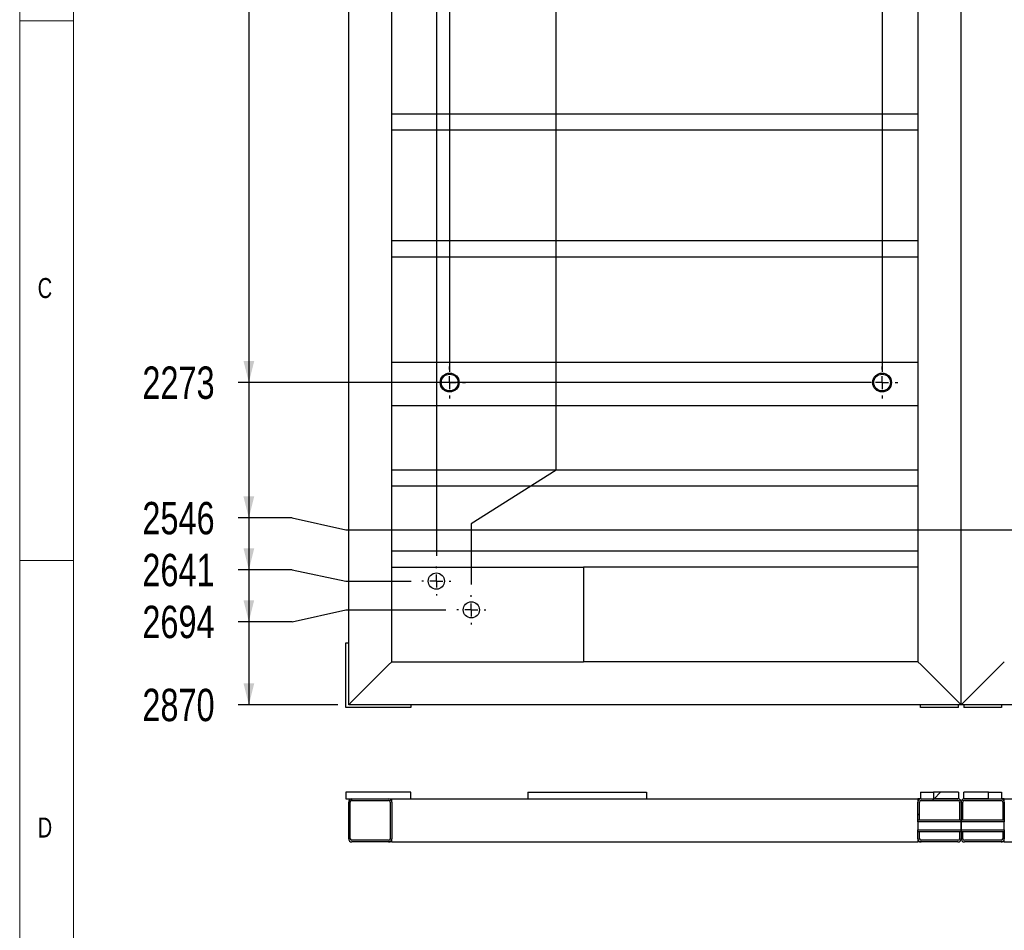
# Model space of a CAD drawing. Header units: millimetres. Extents: x 5 to 589, y 5 to 415.
# Tile 13 of 21: x 5 to 96, y 226 to 310. Entities that reach past the tile are written whole.
import ezdxf

# ---------------------------------------------------------------- set-up
doc = ezdxf.new("R2010")
doc.units = ezdxf.units.MM
doc.linetypes.add('CENTERX2', pattern=[20.32, 12.7, -2.54, 2.54, -2.54])
for name, color, linetype in [('COTES', 1, 'Continuous'), ('NOTES', 6, 'Continuous'), ('TRAIT-FINS', 9, 'Continuous'), ('TRAIT-MIXTES', 3, 'CENTERX2')]:
    doc.layers.add(name, color=color, linetype=linetype)
doc.layers.add('TRAIT-FORT', color=4, linetype='Continuous', lineweight=25)
doc.styles.add('SLDTEXTSTYLE0', font='TXT', dxfattribs={"width": 0.75})
doc.dimstyles.new('SLDDIMSTYLE1', dxfattribs={"dimtxt": 3, "dimasz": 2, "dimexe": 0, "dimexo": 0.0625, "dimgap": 0.75, "dimtad": 0, "dimtih": 1, "dimtoh": 1, "dimdec": 0, "dimlfac": 20, "dimrnd": 1e-09, "dimzin": 12, "dimdsep": 46, "dimtxsty": 'SLDTEXTSTYLE0', "dimsah": 1, "dimcen": 0.09, "dimadec": 0, "dimazin": 3, "dimtfac": 1, "dimtdec": 0, "dimtofl": 0, "dimtmove": 0, "dimatfit": 3, "dimfxl": 1, "dimfrac": 2, "dimtolj": 1, "dimtzin": 12, "dimarcsym": 0})
pattern_1 = [(45, (0, 0), (-13.4704, 13.4704), []), (45, (4.49, 0), (-13.4704, 13.4704), []), (45, (8.98, 0), (-13.4704, 13.4704), []), (45, (13.47, 0), (-13.4704, 13.4704), [])]

# ---------------------------------------------------------------- blocks, each defined once
blk = doc.blocks.new('_D_2')
at = {"layer": 'COTES', "color": 1, "transparency": 16777216}
for p, q in [((45.18, 394.19), (45.18, 397.735)), ((40.374, 396.735), (45.18, 396.735)), ((45.18, 394.19), (43.609, 391.049)), ((43.609, 391.049), (43.609, 260.432))]:
    blk.add_line(p, q, dxfattribs=at)
blk.add_solid([(45.18, 396.735), (43.18, 397.235), (43.18, 396.235)], dxfattribs=at)
at = {"layer": 'COTES', "color": 1, "transparency": 16777216, "insert": (43.694, 397.735), "char_height": 3, "attachment_point": 1, "rotation": 90, "style": 'SLDTEXTSTYLE0'}
blk.add_mtext('163', dxfattribs=at)
blk = doc.blocks.new('_D_3')
at = {"layer": 'COTES', "color": 1, "transparency": 16777216}
for p, q in [((49.914, 358.021), (49.914, 397.735)), ((45.18, 396.735), (49.914, 396.735)), ((49.914, 358.021), (44.84, 353.021)), ((44.84, 353.021), (44.84, 277.483))]:
    blk.add_line(p, q, dxfattribs=at)
blk.add_solid([(49.914, 396.735), (47.914, 397.235), (47.914, 396.235)], dxfattribs=at)
at = {"layer": 'COTES', "color": 1, "transparency": 16777216, "insert": (48.428, 397.735), "char_height": 3, "attachment_point": 1, "rotation": 90, "style": 'SLDTEXTSTYLE0'}
blk.add_mtext('187', dxfattribs=at)
blk = doc.blocks.new('_D_4')
at = {"layer": 'COTES', "color": 1, "transparency": 16777216}
for p, q in [((54.724, 268.376), (54.724, 397.735)), ((49.914, 396.735), (54.724, 396.735)), ((54.724, 268.376), (46.848, 263.376)), ((46.848, 263.376), (46.848, 257.765))]:
    blk.add_line(p, q, dxfattribs=at)
blk.add_solid([(54.724, 396.735), (52.724, 397.235), (52.724, 396.235)], dxfattribs=at)
at = {"layer": 'COTES', "color": 1, "transparency": 16777216, "insert": (53.238, 397.735), "char_height": 3, "attachment_point": 1, "rotation": 90, "style": 'SLDTEXTSTYLE0'}
blk.add_mtext('227', dxfattribs=at)
blk = doc.blocks.new('_D_6')
at = {"layer": 'COTES', "color": 1, "transparency": 16777216}
for p, q in [((84.799, 392.735), (84.799, 397.735)), ((64.894, 396.735), (84.799, 396.735)), ((84.799, 392.735), (84.906, 387.735)), ((84.906, 387.735), (84.906, 277.483))]:
    blk.add_line(p, q, dxfattribs=at)
blk.add_solid([(84.799, 396.735), (82.799, 397.235), (82.799, 396.235)], dxfattribs=at)
at = {"layer": 'COTES', "color": 1, "transparency": 16777216, "insert": (83.313, 397.735), "char_height": 3, "attachment_point": 1, "rotation": 90, "style": 'SLDTEXTSTYLE0'}
blk.add_mtext('988', dxfattribs=at)
blk = doc.blocks.new('_D_14')
at = {"layer": 'COTES', "color": 1, "transparency": 16777216}
for p, q in [((182.48, 263.829), (182.48, 397.735)), ((176.932, 396.735), (182.48, 396.735))]:
    blk.add_line(p, q, dxfattribs=at)
blk.add_solid([(182.48, 396.735), (180.48, 397.235), (180.48, 396.235)], dxfattribs=at)
at = {"layer": 'COTES', "color": 1, "transparency": 16777216, "insert": (180.994, 397.735), "char_height": 3, "attachment_point": 1, "rotation": 90, "style": 'SLDTEXTSTYLE0'}
blk.add_mtext('2940', dxfattribs=at)
blk = doc.blocks.new('_D_21')
at = {"layer": 'COTES', "color": 1, "transparency": 16777216}
for p, q in [((258.194, 284.631), (258.194, 397.735)), ((250.112, 396.735), (258.194, 396.735))]:
    blk.add_line(p, q, dxfattribs=at)
blk.add_solid([(258.194, 396.735), (256.194, 397.235), (256.194, 396.235)], dxfattribs=at)
at = {"layer": 'COTES', "color": 1, "transparency": 16777216, "insert": (256.708, 397.735), "char_height": 3, "attachment_point": 1, "rotation": 90, "style": 'SLDTEXTSTYLE0'}
blk.add_mtext('4454', dxfattribs=at)
blk = doc.blocks.new('_D_25')
at = {"layer": 'COTES', "color": 1, "transparency": 16777216}
for p, q in [((314.067, 263.552), (314.067, 397.735)), ((293.541, 396.735), (314.067, 396.735))]:
    blk.add_line(p, q, dxfattribs=at)
blk.add_solid([(314.067, 396.735), (312.067, 397.235), (312.067, 396.235)], dxfattribs=at)
at = {"layer": 'COTES', "color": 1, "transparency": 16777216, "insert": (312.581, 397.735), "char_height": 3, "attachment_point": 1, "rotation": 90, "style": 'SLDTEXTSTYLE0'}
blk.add_mtext('5572', dxfattribs=at)
blk = doc.blocks.new('_D_26')
at = {"layer": 'COTES', "color": 1, "transparency": 16777216}
for p, q in [((331.943, 395.607), (331.943, 397.735)), ((314.067, 396.735), (331.943, 396.735)), ((331.943, 395.607), (332.697, 390.607)), ((332.697, 390.607), (332.697, 251.368))]:
    blk.add_line(p, q, dxfattribs=at)
blk.add_solid([(331.943, 396.735), (329.943, 397.235), (329.943, 396.235)], dxfattribs=at)
at = {"layer": 'COTES', "color": 1, "transparency": 16777216, "insert": (330.457, 397.735), "char_height": 3, "attachment_point": 1, "rotation": 90, "style": 'SLDTEXTSTYLE0'}
blk.add_mtext('5944', dxfattribs=at)
blk = doc.blocks.new('_D_27')
at = {"layer": 'COTES', "color": 1, "transparency": 16777216}
for p, q in [((336.753, 395.732), (336.753, 397.735)), ((331.943, 396.735), (336.753, 396.735)), ((336.753, 395.732), (335.999, 390.732)), ((335.999, 390.732), (335.999, 249.893))]:
    blk.add_line(p, q, dxfattribs=at)
blk.add_solid([(336.753, 396.735), (334.753, 397.235), (334.753, 396.235)], dxfattribs=at)
at = {"layer": 'COTES', "color": 1, "transparency": 16777216, "insert": (335.267, 397.735), "char_height": 3, "attachment_point": 1, "rotation": 90, "style": 'SLDTEXTSTYLE0'}
blk.add_mtext('6010', dxfattribs=at)
blk = doc.blocks.new('_D_28')
at = {"layer": 'COTES', "color": 1, "transparency": 16777216}
for p, q in [((357.859, 395.898), (357.859, 397.735)), ((336.753, 396.735), (357.859, 396.735)), ((357.859, 395.898), (359.367, 390.898)), ((359.367, 390.898), (359.367, 249.893))]:
    blk.add_line(p, q, dxfattribs=at)
blk.add_solid([(357.859, 396.735), (355.859, 397.235), (355.859, 396.235)], dxfattribs=at)
at = {"layer": 'COTES', "color": 1, "transparency": 16777216, "insert": (356.373, 397.735), "char_height": 3, "attachment_point": 1, "rotation": 90, "style": 'SLDTEXTSTYLE0'}
blk.add_mtext('6478', dxfattribs=at)
blk = doc.blocks.new('_D_29')
at = {"layer": 'COTES', "color": 1, "transparency": 16777216}
for p, q in [((362.669, 249.893), (362.669, 397.735)), ((357.859, 396.735), (362.669, 396.735))]:
    blk.add_line(p, q, dxfattribs=at)
blk.add_solid([(362.669, 396.735), (360.669, 397.235), (360.669, 396.235)], dxfattribs=at)
at = {"layer": 'COTES', "color": 1, "transparency": 16777216, "insert": (361.183, 397.735), "char_height": 3, "attachment_point": 1, "rotation": 90, "style": 'SLDTEXTSTYLE0'}
blk.add_mtext('6544', dxfattribs=at)
blk = doc.blocks.new('_D_55')
at = {"layer": 'COTES', "color": 1, "transparency": 16777216}
for p, q in [((26.233, 317.365), (26.233, 276.483)), ((83.906, 276.483), (25.233, 276.483))]:
    blk.add_line(p, q, dxfattribs=at)
blk.add_solid([(26.233, 276.483), (26.733, 278.483), (25.733, 278.483)], dxfattribs=at)
at = {"layer": 'COTES', "color": 1, "transparency": 16777216, "insert": (16.367, 277.969), "char_height": 3, "attachment_point": 1, "style": 'SLDTEXTSTYLE0'}
blk.add_mtext('2273', dxfattribs=at)
blk = doc.blocks.new('_D_56')
at = {"layer": 'COTES', "color": 1, "transparency": 16777216}
for p, q in [((26.233, 276.483), (26.233, 263.932)), ((30.233, 263.932), (25.233, 263.932)), ((30.233, 263.932), (35.233, 262.829)), ((35.233, 262.829), (181.48, 262.829))]:
    blk.add_line(p, q, dxfattribs=at)
blk.add_solid([(26.233, 263.932), (26.733, 265.932), (25.733, 265.932)], dxfattribs=at)
at = {"layer": 'COTES', "color": 1, "transparency": 16777216, "insert": (16.367, 265.418), "char_height": 3, "attachment_point": 1, "style": 'SLDTEXTSTYLE0'}
blk.add_mtext('2546', dxfattribs=at)
blk = doc.blocks.new('_D_57')
at = {"layer": 'COTES', "color": 1, "transparency": 16777216}
for p, q in [((26.233, 263.932), (26.233, 259.122)), ((30.233, 259.122), (25.233, 259.122)), ((30.233, 259.122), (35.233, 258.082)), ((35.233, 258.082), (41.259, 258.082))]:
    blk.add_line(p, q, dxfattribs=at)
blk.add_solid([(26.233, 259.122), (26.733, 261.122), (25.733, 261.122)], dxfattribs=at)
at = {"layer": 'COTES', "color": 1, "transparency": 16777216, "insert": (16.367, 260.608), "char_height": 3, "attachment_point": 1, "style": 'SLDTEXTSTYLE0'}
blk.add_mtext('2641', dxfattribs=at)
blk = doc.blocks.new('_D_58')
at = {"layer": 'COTES', "color": 1, "transparency": 16777216}
for p, q in [((26.233, 259.122), (26.233, 254.312)), ((30.233, 254.312), (35.233, 255.415)), ((35.233, 255.415), (44.498, 255.415)), ((30.233, 254.312), (25.233, 254.312))]:
    blk.add_line(p, q, dxfattribs=at)
blk.add_solid([(26.233, 254.312), (26.733, 256.312), (25.733, 256.312)], dxfattribs=at)
at = {"layer": 'COTES', "color": 1, "transparency": 16777216, "insert": (16.367, 255.798), "char_height": 3, "attachment_point": 1, "style": 'SLDTEXTSTYLE0'}
blk.add_mtext('2694', dxfattribs=at)
blk = doc.blocks.new('_D_59')
at = {"layer": 'COTES', "color": 1, "transparency": 16777216}
for p, q in [((26.233, 254.312), (26.233, 246.614)), ((34.483, 246.614), (25.233, 246.614))]:
    blk.add_line(p, q, dxfattribs=at)
blk.add_solid([(26.233, 246.614), (26.733, 248.614), (25.733, 248.614)], dxfattribs=at)
at = {"layer": 'COTES', "color": 1, "transparency": 16777216, "insert": (16.367, 248.1), "char_height": 3, "attachment_point": 1, "style": 'SLDTEXTSTYLE0'}
blk.add_mtext('2870', dxfattribs=at)
blk = doc.blocks.new('SW_CENTERMARKSYMBOL_9')
at = {"layer": 'TRAIT-MIXTES', "color": 0}
for p, q in [((0, 1.2), (0, 1.475)), ((-1.2, 0), (-1.475, 0)), ((0, 0), (-0.6, 0)), ((0, 0), (0, 0.6)), ((0, 0), (0, -0.6)), ((0, 0), (0.6, 0)), ((1.2, 0), (1.475, 0)), ((0, -1.2), (0, -1.475))]:
    blk.add_line(p, q, dxfattribs=at)
blk = doc.blocks.new('SW_CENTERMARKSYMBOL_10')
at = {"layer": 'TRAIT-MIXTES', "color": 0}
for p, q in [((0, 1.2), (0, 1.475)), ((-1.2, 0), (-1.475, 0)), ((0, 0), (-0.6, 0)), ((0, 0), (0, 0.6)), ((0, 0), (0, -0.6)), ((0, 0), (0.6, 0)), ((1.2, 0), (1.475, 0)), ((0, -1.2), (0, -1.475))]:
    blk.add_line(p, q, dxfattribs=at)
blk = doc.blocks.new('SW_CENTERMARKSYMBOL_11')
at = {"layer": 'TRAIT-MIXTES', "color": 0}
for p, q in [((0, 1.2), (0, 1.35)), ((-1.2, 0), (-1.35, 0)), ((0, 0), (-0.6, 0)), ((0, 0), (0, 0.6)), ((0, 0), (0, -0.6)), ((0, 0), (0.6, 0)), ((1.2, 0), (1.35, 0)), ((0, -1.2), (0, -1.35))]:
    blk.add_line(p, q, dxfattribs=at)
blk = doc.blocks.new('SW_CENTERMARKSYMBOL_12')
at = {"layer": 'TRAIT-MIXTES', "color": 0}
for p, q in [((0, 1.2), (0, 1.35)), ((-1.2, 0), (-1.35, 0)), ((0, 0), (-0.6, 0)), ((0, 0), (0, 0.6)), ((0, 0), (0, -0.6)), ((0, 0), (0.6, 0)), ((1.2, 0), (1.35, 0)), ((0, -1.2), (0, -1.35))]:
    blk.add_line(p, q, dxfattribs=at)

msp = doc.modelspace()

# ---------------------------------------------------------------- hatches: boundary and pattern name
at = {"layer": 'TRAIT-FINS'}
h = msp.add_hatch(dxfattribs=at)
h.set_pattern_fill('DIN 201 ACIER ET FONTE', color=256, style=0, pattern_type=2)
h.set_pattern_definition(pattern_1)
h.paths.add_polyline_path([(91.983, 237.906), (91.983, 238.506), (89.683, 238.506), (89.683, 237.906)], flags=0)
h = msp.add_hatch(dxfattribs=at)
h.set_pattern_fill('DIN 201 ACIER ET FONTE', color=256, style=0, pattern_type=2)
h.set_pattern_definition(pattern_1)
h.paths.add_polyline_path([(92.483, 238.506), (92.483, 237.906), (94.783, 237.906), (94.783, 238.506)], flags=0)
h = msp.add_hatch(dxfattribs=at)
h.set_pattern_fill('DIN 201 ACIER ET FONTE', color=256, style=0, pattern_type=2)
h.set_pattern_definition(pattern_1)
edge = h.paths.add_edge_path(flags=0)
edge.add_arc((35.783, 237.606), 0.3, 90, 180)
edge.add_line((35.483, 237.606), (35.483, 234.206))
edge.add_arc((35.783, 234.206), 0.3, 180, 270)
edge.add_line((35.783, 233.906), (39.183, 233.906))
edge.add_arc((39.183, 234.206), 0.3, 270, 360)
edge.add_line((39.483, 234.206), (39.483, 237.606))
edge.add_arc((39.183, 237.606), 0.3, 0, 90)
edge.add_line((39.183, 237.906), (35.783, 237.906))
edge = h.paths.add_edge_path(flags=0)
edge.add_line((35.633, 234.206), (35.633, 237.606))
edge.add_arc((35.783, 237.606), 0.15, 90, 180, ccw=False)
edge.add_line((35.783, 237.756), (39.183, 237.756))
edge.add_arc((39.183, 237.606), 0.15, 0, 90, ccw=False)
edge.add_line((39.333, 237.606), (39.333, 234.206))
edge.add_arc((39.183, 234.206), 0.15, 270, 360, ccw=False)
edge.add_line((39.183, 234.056), (35.783, 234.056))
edge.add_arc((35.783, 234.206), 0.15, 180, 270, ccw=False)
h = msp.add_hatch(dxfattribs=at)
h.set_pattern_fill('DIN 201 ACIER ET FONTE', color=256, style=0, pattern_type=2)
h.set_pattern_definition(pattern_1)
edge = h.paths.add_edge_path(flags=0)
edge.add_line((88.533, 237.756), (91.933, 237.756))
edge.add_arc((91.933, 237.606), 0.15, 0, 90, ccw=False)
edge.add_line((92.083, 237.606), (92.083, 235.931))
edge.add_line((92.083, 235.931), (92.233, 235.931))
edge.add_line((92.233, 235.931), (92.233, 237.606))
edge.add_arc((91.933, 237.606), 0.3, 0, 90)
edge.add_line((91.933, 237.906), (88.533, 237.906))
edge.add_arc((88.533, 237.606), 0.3, 90, 180)
edge.add_line((88.233, 237.606), (88.233, 235.931))
edge.add_line((88.233, 235.931), (88.383, 235.931))
edge.add_line((88.383, 235.931), (88.383, 237.606))
edge.add_arc((88.533, 237.606), 0.15, 90, 180, ccw=False)
h = msp.add_hatch(dxfattribs=at)
h.set_pattern_fill('DIN 201 ACIER ET FONTE', color=256, style=0, pattern_type=2)
h.set_pattern_definition(pattern_1)
edge = h.paths.add_edge_path(flags=0)
edge.add_line((92.383, 235.931), (92.383, 237.606))
edge.add_arc((92.533, 237.606), 0.15, 90, 180, ccw=False)
edge.add_line((92.533, 237.756), (95.933, 237.756))
edge.add_arc((95.933, 237.606), 0.15, 0, 90, ccw=False)
edge.add_line((96.083, 237.606), (96.083, 235.931))
edge.add_line((96.083, 235.931), (96.233, 235.931))
edge.add_line((96.233, 235.931), (96.233, 237.606))
edge.add_arc((95.933, 237.606), 0.3, 0, 90)
edge.add_line((95.933, 237.906), (92.533, 237.906))
edge.add_arc((92.533, 237.606), 0.3, 90, 180)
edge.add_line((92.233, 237.606), (92.233, 235.931))
edge.add_line((92.233, 235.931), (92.383, 235.931))
h = msp.add_hatch(dxfattribs=at)
h.set_pattern_fill('DIN 201 ACIER ET FONTE', color=256, style=0, pattern_type=2)
h.set_pattern_definition(pattern_1)
h.paths.add_polyline_path([(92.233, 235.781), (92.233, 235.931), (88.233, 235.931), (88.233, 235.781)], flags=0)
h = msp.add_hatch(dxfattribs=at)
h.set_pattern_fill('DIN 201 ACIER ET FONTE', color=256, style=0, pattern_type=2)
h.set_pattern_definition(pattern_1)
h.paths.add_polyline_path([(92.234, 235.781), (96.233, 235.781), (96.233, 235.931), (92.234, 235.931)], flags=0)
h = msp.add_hatch(dxfattribs=at)
h.set_pattern_fill('DIN 201 ACIER ET FONTE', color=256, style=0, pattern_type=2)
h.set_pattern_definition(pattern_1)
h.paths.add_polyline_path([(88.233, 235.031), (88.233, 234.881), (92.233, 234.881), (92.233, 235.031)], flags=0)
h = msp.add_hatch(dxfattribs=at)
h.set_pattern_fill('DIN 201 ACIER ET FONTE', color=256, style=0, pattern_type=2)
h.set_pattern_definition(pattern_1)
edge = h.paths.add_edge_path(flags=0)
edge.add_arc((88.533, 234.206), 0.3, 180, 270)
edge.add_line((88.533, 233.906), (91.933, 233.906))
edge.add_arc((91.933, 234.206), 0.3, 270, 360)
edge.add_line((92.233, 234.206), (92.233, 234.881))
edge.add_line((92.233, 234.881), (92.083, 234.881))
edge.add_line((92.083, 234.881), (92.083, 234.206))
edge.add_arc((91.933, 234.206), 0.15, 270, 360, ccw=False)
edge.add_line((91.933, 234.056), (88.533, 234.056))
edge.add_arc((88.533, 234.206), 0.15, 180, 270, ccw=False)
edge.add_line((88.383, 234.206), (88.383, 234.881))
edge.add_line((88.383, 234.881), (88.233, 234.881))
edge.add_line((88.233, 234.881), (88.233, 234.206))
h = msp.add_hatch(dxfattribs=at)
h.set_pattern_fill('DIN 201 ACIER ET FONTE', color=256, style=0, pattern_type=2)
h.set_pattern_definition(pattern_1)
edge = h.paths.add_edge_path(flags=0)
edge.add_arc((95.933, 234.206), 0.3, 270, 360)
edge.add_line((96.233, 234.206), (96.233, 234.881))
edge.add_line((96.233, 234.881), (96.083, 234.881))
edge.add_line((96.083, 234.881), (96.083, 234.206))
edge.add_arc((95.933, 234.206), 0.15, 270, 360, ccw=False)
edge.add_line((95.933, 234.056), (92.533, 234.056))
edge.add_arc((92.533, 234.206), 0.15, 180, 270, ccw=False)
edge.add_line((92.383, 234.206), (92.383, 234.881))
edge.add_line((92.383, 234.881), (92.233, 234.881))
edge.add_line((92.233, 234.881), (92.233, 234.206))
edge.add_arc((92.533, 234.206), 0.3, 180, 270)
edge.add_line((92.533, 233.906), (95.933, 233.906))
h = msp.add_hatch(dxfattribs=at)
h.set_pattern_fill('DIN 201 ACIER ET FONTE', color=256, style=0, pattern_type=2)
h.set_pattern_definition(pattern_1)
h.paths.add_polyline_path([(96.233, 235.031), (92.234, 235.031), (92.234, 234.881), (96.233, 234.881)], flags=0)

# ---------------------------------------------------------------- linework, layer by layer
at = {"lineweight": 18}
for p, q in [((5, 415), (5, 5)), ((10, 410), (10, 10)), ((5, 310), (10, 310)), ((10, 260), (5, 260))]:
    msp.add_line(p, q, dxfattribs=at)
at = {"layer": 'TRAIT-FORT', "color": 4, "linetype": 'Continuous', "lineweight": 25}
for p, q in [((35.483, 246.614), (35.483, 390.114)), ((92.233, 246.614), (92.233, 390.114)), ((39.483, 301.364), (39.483, 311.614)), ((88.233, 311.614), (88.233, 301.364)), ((88.233, 301.364), (39.483, 301.364)), ((39.483, 301.064), (39.483, 301.364)), ((88.233, 301.364), (88.233, 301.064)), ((39.483, 300.164), (39.483, 301.064)), ((39.483, 299.864), (39.483, 300.164)), ((88.233, 301.064), (88.233, 300.164)), ((88.233, 300.164), (88.233, 299.864)), ((39.483, 289.614), (39.483, 299.864)), ((88.233, 299.864), (39.483, 299.864)), ((88.233, 299.864), (88.233, 289.614)), ((39.483, 289.314), (39.483, 289.614)), ((88.233, 289.614), (39.483, 289.614)), ((39.483, 288.414), (39.483, 289.314)), ((88.233, 289.614), (88.233, 289.314)), ((88.233, 289.314), (88.233, 288.414)), ((39.483, 288.114), (39.483, 288.414)), ((88.233, 288.414), (88.233, 288.114)), ((39.483, 278.364), (39.483, 288.114)), ((88.233, 288.114), (39.483, 288.114)), ((88.233, 288.114), (88.233, 278.364)), ((39.483, 278.364), (88.233, 278.364)), ((39.483, 278.064), (39.483, 278.364)), ((88.233, 278.364), (88.233, 278.064)), ((39.483, 274.664), (39.483, 278.064)), ((88.233, 278.064), (88.233, 274.664)), ((39.483, 274.364), (39.483, 274.664)), ((88.233, 274.664), (88.233, 274.364)), ((39.483, 268.364), (39.483, 274.364)), ((39.483, 274.364), (88.233, 274.364)), ((88.233, 274.364), (88.233, 268.364)), ((88.233, 268.364), (39.483, 268.364)), ((39.483, 268.064), (39.483, 268.364)), ((88.233, 268.364), (88.233, 268.064)), ((39.483, 267.164), (39.483, 268.064)), ((88.233, 268.064), (88.233, 267.164)), ((39.483, 266.864), (39.483, 267.164)), ((39.483, 260.864), (39.483, 266.864)), ((88.233, 266.864), (39.483, 266.864)), ((88.233, 267.164), (88.233, 266.864)), ((88.233, 266.864), (88.233, 260.864)), ((88.233, 260.864), (39.483, 260.864)), ((39.483, 260.564), (39.483, 260.864)), ((39.483, 259.664), (39.483, 260.564)), ((88.233, 260.864), (88.233, 260.564)), ((88.233, 260.564), (88.233, 259.664)), ((39.483, 259.364), (39.483, 259.664)), ((39.483, 259.364), (57.233, 259.364)), ((39.483, 250.614), (39.483, 259.364)), ((57.233, 259.364), (57.233, 250.614)), ((88.233, 259.364), (57.233, 259.364)), ((88.233, 259.664), (88.233, 259.364)), ((88.233, 259.364), (88.233, 250.614)), ((35.233, 246.364), (35.233, 252.364)), ((35.233, 252.364), (35.483, 252.364)), ((35.783, 246.914), (39.183, 250.314)), ((39.483, 250.614), (39.183, 250.314)), ((39.483, 250.614), (39.183, 250.314)), ((39.483, 250.614), (57.233, 250.614)), ((88.233, 250.614), (57.233, 250.614)), ((88.533, 250.314), (88.233, 250.614)), ((88.233, 250.614), (88.533, 250.314)), ((91.933, 246.914), (88.533, 250.314)), ((92.533, 246.914), (95.933, 250.314)), ((95.933, 250.314), (96.233, 250.614)), ((96.233, 250.614), (95.933, 250.314)), ((41.233, 246.364), (35.233, 246.364)), ((35.783, 246.914), (35.483, 246.614)), ((35.783, 246.914), (35.483, 246.614)), ((92.233, 246.614), (35.483, 246.614)), ((41.233, 246.614), (41.233, 246.364)), ((88.483, 246.364), (88.483, 246.614)), ((91.983, 246.364), (88.483, 246.364)), ((92.233, 246.614), (91.933, 246.914)), ((91.933, 246.914), (92.233, 246.614)), ((91.983, 246.364), (91.983, 246.614)), ((92.233, 246.614), (92.533, 246.914)), ((92.533, 246.914), (92.233, 246.614)), ((143.733, 246.614), (92.233, 246.614)), ((92.483, 246.614), (92.483, 246.364)), ((95.983, 246.364), (92.483, 246.364)), ((95.983, 246.614), (95.983, 246.364)), ((41.233, 238.506), (35.233, 238.506)), ((35.233, 238.506), (35.233, 237.906)), ((41.233, 237.906), (41.233, 238.506)), ((52.083, 238.506), (52.083, 237.906)), ((52.083, 238.506), (63.083, 238.506)), ((63.083, 238.506), (63.083, 237.906)), ((88.483, 238.506), (88.483, 237.906)), ((88.483, 238.506), (89.683, 238.506)), ((89.683, 238.506), (89.683, 237.906)), ((91.983, 238.506), (89.683, 238.506)), ((91.983, 238.506), (91.983, 237.906)), ((92.483, 237.906), (92.483, 238.506)), ((94.783, 238.506), (92.483, 238.506)), ((94.783, 237.906), (94.783, 238.506)), ((94.783, 238.506), (95.983, 238.506)), ((95.983, 238.506), (95.983, 237.906)), ((35.233, 237.906), (35.783, 237.906)), ((35.483, 234.206), (35.483, 237.606)), ((35.633, 234.206), (35.633, 237.606)), ((35.783, 237.906), (39.183, 237.906)), ((35.783, 237.756), (39.183, 237.756)), ((39.183, 237.906), (41.233, 237.906)), ((39.333, 237.606), (39.333, 234.206)), ((39.483, 237.606), (39.483, 237.906)), ((39.483, 237.606), (39.483, 234.206)), ((41.233, 237.906), (52.083, 237.906)), ((52.083, 237.906), (63.083, 237.906)), ((63.083, 237.906), (88.233, 237.906)), ((88.483, 237.906), (88.233, 237.906)), ((88.233, 237.906), (88.233, 237.606)), ((88.233, 235.931), (88.233, 237.606)), ((88.383, 235.931), (88.383, 237.606)), ((88.533, 237.906), (91.933, 237.906)), ((88.533, 237.756), (91.933, 237.756)), ((91.983, 237.906), (89.683, 237.906)), ((92.083, 237.606), (92.083, 235.931)), ((92.233, 237.606), (92.233, 235.931)), ((92.383, 235.931), (92.383, 237.606)), ((94.783, 237.906), (92.483, 237.906)), ((92.533, 237.906), (95.933, 237.906)), ((92.533, 237.756), (95.933, 237.756)), ((96.233, 237.906), (95.983, 237.906)), ((96.083, 237.606), (96.083, 235.931)), ((96.233, 237.906), (103.983, 237.906)), ((96.233, 237.606), (96.233, 237.906)), ((96.233, 237.606), (96.233, 235.931)), ((92.233, 235.931), (88.233, 235.931)), ((88.233, 235.781), (88.233, 235.931)), ((88.383, 235.931), (88.233, 235.931)), ((92.233, 235.781), (88.233, 235.781)), ((88.233, 235.781), (88.233, 235.031)), ((92.233, 235.931), (92.083, 235.931)), ((92.233, 235.931), (92.233, 235.781)), ((92.233, 235.931), (92.233, 234.881)), ((92.383, 235.931), (92.233, 235.931)), ((92.233, 235.031), (92.233, 235.781)), ((92.234, 235.781), (92.234, 235.931)), ((96.233, 235.931), (92.234, 235.931)), ((96.233, 235.781), (92.234, 235.781)), ((92.234, 235.781), (92.234, 235.031)), ((96.233, 235.931), (96.083, 235.931)), ((96.233, 235.931), (96.233, 235.781)), ((96.233, 235.031), (96.233, 235.781)), ((88.233, 235.031), (92.233, 235.031)), ((88.233, 234.881), (88.233, 235.031)), ((88.233, 234.881), (92.233, 234.881)), ((88.233, 234.881), (88.383, 234.881)), ((88.233, 234.206), (88.233, 234.881)), ((88.383, 234.206), (88.383, 234.881)), ((92.083, 234.881), (92.233, 234.881)), ((92.083, 234.881), (92.083, 234.206)), ((92.233, 235.031), (92.233, 234.881)), ((92.233, 234.881), (92.233, 234.206)), ((92.233, 234.881), (92.383, 234.881)), ((92.234, 235.031), (96.233, 235.031)), ((92.234, 234.881), (92.234, 235.031)), ((92.234, 234.881), (96.233, 234.881)), ((92.383, 234.206), (92.383, 234.881)), ((96.083, 234.881), (96.083, 234.206)), ((96.083, 234.881), (96.233, 234.881)), ((96.233, 235.031), (96.233, 234.881)), ((96.233, 234.881), (96.233, 234.206)), ((39.183, 234.056), (35.783, 234.056)), ((39.183, 233.906), (35.783, 233.906)), ((39.483, 233.906), (39.183, 233.906)), ((39.483, 233.906), (39.483, 234.206)), ((39.483, 233.906), (88.233, 233.906)), ((88.233, 234.206), (88.233, 233.906)), ((88.533, 233.906), (88.233, 233.906)), ((91.933, 234.056), (88.533, 234.056)), ((91.933, 233.906), (88.533, 233.906)), ((95.933, 234.056), (92.533, 234.056)), ((95.933, 233.906), (92.533, 233.906)), ((96.233, 233.906), (95.933, 233.906)), ((96.233, 233.906), (96.233, 234.206)), ((96.233, 233.906), (106.033, 233.906))]:
    msp.add_line(p, q, dxfattribs=at)
for centre, radius in [((44.84, 276.483), 0.875), ((84.906, 276.483), 0.875), ((44.84, 276.483), 0.775), ((84.906, 276.483), 0.775), ((43.609, 258.082), 0.75), ((46.848, 255.415), 0.75)]:
    msp.add_circle(centre, radius, dxfattribs=at)
for centre, radius, start, end in [((35.783, 237.606), 0.3, 90, 180), ((35.783, 237.606), 0.15, 90, 180), ((39.183, 237.606), 0.3, 0, 90), ((39.183, 237.606), 0.15, 0, 90), ((88.533, 237.606), 0.3, 90, 180), ((88.533, 237.606), 0.15, 90, 180), ((91.933, 237.606), 0.3, 0, 90), ((91.933, 237.606), 0.15, 0, 90), ((92.533, 237.606), 0.3, 90, 180), ((92.533, 237.606), 0.15, 90, 180), ((95.933, 237.606), 0.3, 0, 90), ((95.933, 237.606), 0.15, 0, 90), ((35.783, 234.206), 0.3, 180, 270), ((35.783, 234.206), 0.15, 180, 270), ((39.183, 234.206), 0.15, 270, 0), ((39.183, 234.206), 0.3, 270, 0), ((88.533, 234.206), 0.3, 180, 270), ((88.533, 234.206), 0.15, 180, 270), ((91.933, 234.206), 0.15, 270, 0), ((91.933, 234.206), 0.3, 270, 0), ((92.533, 234.206), 0.3, 180, 270), ((92.533, 234.206), 0.15, 180, 270), ((95.933, 234.206), 0.15, 270, 0), ((95.933, 234.206), 0.3, 270, 0)]:
    msp.add_arc(centre, radius, start, end, dxfattribs=at)

# ---------------------------------------------------------------- block references
at = {"layer": 'TRAIT-MIXTES'}
for name, p in [('SW_CENTERMARKSYMBOL_10', (44.84, 276.483)), ('SW_CENTERMARKSYMBOL_9', (84.906, 276.483)), ('SW_CENTERMARKSYMBOL_11', (43.609, 258.082)), ('SW_CENTERMARKSYMBOL_12', (46.848, 255.415))]:
    msp.add_blockref(name, p, dxfattribs=at)

# ---------------------------------------------------------------- texts
at = {"layer": 'NOTES', "color": 211, "char_height": 1.852, "attachment_point": 1, "style": 'SLDTEXTSTYLE0'}
for s, insert in [('C', (6.667, 286.168)), ('D', (6.667, 236.168))]:
    msp.add_mtext(s, dxfattribs=dict(at, insert=insert))

# ---------------------------------------------------------------- dimensions: what is measured, and where the dimension line sits
at = {"layer": 'COTES', "color": 1}
for feature_location, offset, dtype, picture, middle in [((182.48, 262.829), (0, 134.907), 1, '_D_14', (182.48, 402.169)), ((258.194, 283.631), (0, 114.104), 1, '_D_21', (258.194, 402.169)), ((314.067, 262.552), (0, 135.183), 1, '_D_25', (314.067, 402.169)), ((332.697, 250.368), (-0.754, 147.368), 1, '_D_26', (331.943, 402.169)), ((335.999, 248.893), (0.754, 148.843), 1, '_D_27', (336.753, 402.169)), ((359.367, 248.893), (-1.508, 148.843), 1, '_D_28', (357.859, 402.169)), ((362.669, 248.893), (0, 148.843), 1, '_D_29', (362.669, 402.169)), ((43.609, 259.432), (1.571, 138.304), 1, '_D_2', (45.18, 401.06)), ((44.84, 276.483), (5.073, 121.252), 1, '_D_3', (49.914, 401.06)), ((46.848, 256.765), (7.876, 140.971), 1, '_D_4', (54.724, 401.06)), ((84.906, 276.483), (-0.107, 121.252), 1, '_D_6', (84.799, 401.06)), ((84.906, 276.483), (-59.673, 0), 0, '_D_55', (20.8, 276.483)), ((182.48, 262.829), (-157.247, 1.103), 0, '_D_56', (20.8, 263.932)), ((42.259, 258.082), (-17.026, 1.04), 0, '_D_57', (20.8, 259.122)), ((45.498, 255.415), (-20.265, -1.103), 0, '_D_58', (20.8, 254.312)), ((35.483, 246.614), (-10.25, 0), 0, '_D_59', (20.8, 246.614))]:
    dim = msp.add_ordinate_dim(feature_location=feature_location, offset=offset, dtype=dtype, origin=(35.483, 390.114), dimstyle='SLDDIMSTYLE1', dxfattribs=at)
    dim.commit()
    dim.dimension.update_dxf_attribs({"geometry": picture, "text_midpoint": middle})

doc.saveas('drawing.dxf')
